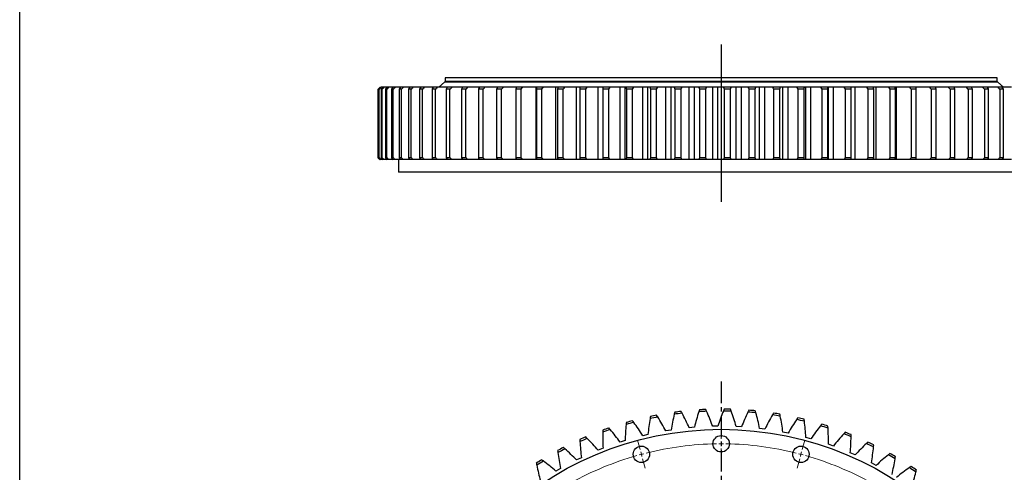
# Model space of a CAD drawing. Header units: millimetres. Extents: x 49 to 3162, y 4828 to 7391.
# Tile 2 of 9: x 49 to 1071, y 5736 to 6205. Entities that reach past the tile are written whole.
import ezdxf

# ---------------------------------------------------------------- set-up
doc = ezdxf.new("R2010")
doc.units = ezdxf.units.MM
doc.header["$LTSCALE"] = 10
doc.linetypes.add('CENTER', pattern=[10.16, 6.35, -1.27, 1.27, -1.27])

msp = doc.modelspace()

# ---------------------------------------------------------------- linework, layer by layer
at = {"lineweight": 25}
msp.add_line((777, 6179.7), (777, 6016.4), dxfattribs=at)
at = {"color": 7, "linetype": 'Continuous', "lineweight": 25}
for p, q in [((490, 6140.7), (484, 6135.3)), ((1064, 6140.7), (490, 6140.7)), ((490.5, 6145.2), (490.5, 6141.2)), ((1063.5, 6145.2), (490.5, 6145.2)), ((1063.5, 6141.2), (490.5, 6141.2)), ((497.5, 6141.2), (497.5, 6140.7)), ((1056.5, 6140.7), (1056.5, 6141.2)), ((1063.5, 6141.2), (1063.5, 6145.2)), ((1070, 6135.3), (1064, 6140.7)), ((423, 6135.2), (421, 6133.2)), ((421, 6133.2), (421, 6062.2)), ((421, 6062.2), (421, 6133.2)), ((421, 6133.2), (421, 6133.2)), ((422.2, 6133.2), (421.7, 6133.2)), ((421.7, 6133.2), (421.7, 6062.2)), ((422.2, 6062.2), (422.2, 6133.2)), ((423.3, 6135.2), (423, 6135.2)), ((423, 6135.2), (423, 6135.2)), ((424.2, 6135.2), (423.7, 6135.2)), ((425.8, 6135.2), (424.2, 6135.2)), ((425.2, 6133.2), (424.3, 6133.2)), ((424.3, 6133.2), (424.3, 6062.2)), ((425.2, 6062.2), (425.2, 6133.2)), ((427.3, 6135.2), (426.1, 6135.2)), ((430.1, 6135.2), (427.3, 6135.2)), ((430.1, 6133.2), (428.6, 6133.2)), ((428.6, 6133.2), (428.6, 6062.2)), ((430.1, 6062.2), (430.1, 6133.2)), ((432.2, 6135.2), (430.4, 6135.2)), ((436.2, 6135.2), (432.2, 6135.2)), ((436.7, 6133.2), (434.8, 6133.2)), ((434.8, 6133.2), (434.8, 6062.2)), ((438.9, 6135.2), (436.5, 6135.2)), ((436.7, 6062.2), (436.7, 6133.2)), ((444.1, 6135.2), (438.9, 6135.2)), ((445.2, 6133.2), (442.8, 6133.2)), ((442.8, 6133.2), (442.8, 6062.2)), ((447.3, 6135.2), (444.4, 6135.2)), ((445.2, 6062.2), (445.2, 6133.2)), ((453.7, 6135.2), (447.3, 6135.2)), ((452.5, 6133.2), (452.5, 6062.2)), ((455.3, 6133.2), (452.5, 6133.2)), ((457.5, 6135.2), (454, 6135.2)), ((455.3, 6062.2), (455.3, 6133.2)), ((463.9, 6133.2), (463.9, 6062.2)), ((467.2, 6133.2), (463.9, 6133.2)), ((469.3, 6135.2), (465.3, 6135.2)), ((467.2, 6062.2), (467.2, 6133.2)), ((480.6, 6133.2), (477, 6133.2)), ((477, 6133.2), (477, 6062.2)), ((482.7, 6135.2), (478.3, 6135.2)), ((480.6, 6062.2), (480.6, 6133.2)), ((490.5, 6135.3), (490.5, 6135.2)), ((491.6, 6133.2), (491.6, 6062.2)), ((495.6, 6133.2), (491.6, 6133.2)), ((497.7, 6135.2), (492.7, 6135.2)), ((495.6, 6062.2), (495.6, 6133.2)), ((512.1, 6133.2), (507.7, 6133.2)), ((507.7, 6133.2), (507.7, 6062.2)), ((514.1, 6135.2), (508.7, 6135.2)), ((512.1, 6062.2), (512.1, 6133.2)), ((529.9, 6133.2), (525.2, 6133.2)), ((525.2, 6133.2), (525.2, 6062.2)), ((531.9, 6135.2), (526.1, 6135.2)), ((531.5, 6135.3), (529.9, 6135.3)), ((529.9, 6062.2), (529.9, 6133.2)), ((544, 6133.2), (544, 6062.2)), ((549.1, 6133.2), (544, 6133.2)), ((551, 6135.2), (544.7, 6135.2)), ((550.5, 6135.3), (547, 6135.3)), ((549.1, 6062.2), (549.1, 6133.2)), ((569.4, 6133.2), (564, 6133.2)), ((564, 6133.2), (564, 6062.2)), ((571.2, 6135.2), (564.6, 6135.2)), ((570.8, 6135.3), (565.6, 6135.3)), ((569.4, 6062.2), (569.4, 6133.2)), ((584.9, 6060.2), (584.9, 6135.2)), ((585.6, 6135.2), (584.9, 6135.2)), ((592.1, 6135.3), (585.2, 6135.3)), ((585.2, 6133.2), (585.2, 6062.2)), ((590.8, 6133.2), (585.2, 6133.2)), ((592.5, 6135.2), (585.6, 6135.2)), ((590.8, 6062.2), (590.8, 6133.2)), ((605.5, 6060.2), (605.5, 6135.2)), ((607.6, 6135.2), (605.5, 6135.2)), ((614.5, 6135.3), (605.7, 6135.3)), ((607.3, 6133.2), (607.3, 6062.2)), ((613.2, 6133.2), (607.3, 6133.2)), ((614.8, 6135.2), (607.6, 6135.2)), ((613.2, 6062.2), (613.2, 6133.2)), ((627, 6060.2), (627, 6135.2)), ((630.5, 6135.2), (627, 6135.2)), ((637.5, 6135.3), (627.3, 6135.3)), ((636.4, 6133.2), (630.4, 6133.2)), ((630.4, 6133.2), (630.4, 6062.2)), ((637.9, 6135.2), (630.5, 6135.2)), ((636.4, 6062.2), (636.4, 6133.2)), ((649.3, 6060.2), (649.3, 6135.2)), ((653.9, 6135.2), (649.3, 6135.2)), ((653.7, 6135.3), (649.6, 6135.3)), ((654.1, 6135.2), (654.1, 6060.2)), ((661.8, 6135.2), (654.1, 6135.2)), ((654.1, 6133.2), (654.1, 6062.2)), ((660.4, 6133.2), (654.1, 6133.2)), ((661.4, 6135.3), (654.4, 6135.3)), ((660.4, 6062.2), (660.4, 6133.2)), ((672.2, 6060.2), (672.2, 6135.2)), ((677.4, 6135.2), (672.2, 6135.2)), ((677, 6135.3), (672.5, 6135.3)), ((677.4, 6060.2), (677.4, 6135.2)), ((686.2, 6135.2), (678.4, 6135.2)), ((685.9, 6135.3), (678.6, 6135.3)), ((678.6, 6133.2), (678.6, 6062.2)), ((685, 6133.2), (678.6, 6133.2)), ((685, 6062.2), (685, 6133.2)), ((695.7, 6060.2), (695.7, 6135.2)), ((701, 6135.2), (695.7, 6135.2)), ((700.6, 6135.3), (695.9, 6135.3)), ((701, 6060.2), (701, 6135.2)), ((711.2, 6135.2), (703.2, 6135.2)), ((710.8, 6135.3), (703.5, 6135.3)), ((710, 6133.2), (703.5, 6133.2)), ((703.5, 6133.2), (703.5, 6062.2)), ((710, 6062.2), (710, 6133.2)), ((719.6, 6060.2), (719.6, 6135.2)), ((725, 6135.2), (719.6, 6135.2)), ((724.7, 6135.3), (719.9, 6135.3)), ((725, 6060.2), (725, 6135.2)), ((736.4, 6135.2), (728.3, 6135.2)), ((736.1, 6135.3), (728.6, 6135.3)), ((735.4, 6133.2), (728.8, 6133.2)), ((728.8, 6133.2), (728.8, 6062.2)), ((735.4, 6062.2), (735.4, 6133.2)), ((743.8, 6060.2), (743.8, 6135.2)), ((749.2, 6135.2), (743.8, 6135.2)), ((748.9, 6135.3), (744.1, 6135.3)), ((749.2, 6060.2), (749.2, 6135.2)), ((761.9, 6135.2), (753.8, 6135.2)), ((761.6, 6135.3), (754.1, 6135.3)), ((761, 6133.2), (754.4, 6133.2)), ((754.4, 6133.2), (754.4, 6062.2)), ((761, 6062.2), (761, 6133.2)), ((768.2, 6060.2), (768.2, 6135.2)), ((773.6, 6135.2), (768.2, 6135.2)), ((773.3, 6135.3), (768.5, 6135.3)), ((773.6, 6060.2), (773.6, 6135.2)), ((787.5, 6135.2), (779.3, 6135.2)), ((787.2, 6135.3), (779.6, 6135.3)), ((786.7, 6133.2), (780.1, 6133.2)), ((780.1, 6133.2), (780.1, 6062.2)), ((786.7, 6062.2), (786.7, 6133.2)), ((792.6, 6060.2), (792.6, 6135.2)), ((798.1, 6135.2), (792.6, 6135.2)), ((797.7, 6135.3), (792.9, 6135.3)), ((798.1, 6060.2), (798.1, 6135.2)), ((813, 6135.2), (804.8, 6135.2)), ((812.7, 6135.3), (805.2, 6135.3)), ((812.4, 6133.2), (805.8, 6133.2)), ((805.8, 6133.2), (805.8, 6062.2)), ((812.4, 6062.2), (812.4, 6133.2)), ((816.9, 6060.2), (816.9, 6135.2)), ((822.4, 6135.2), (816.9, 6135.2)), ((822.1, 6135.3), (817.3, 6135.3)), ((822.4, 6060.2), (822.4, 6135.2)), ((838.3, 6135.2), (830.2, 6135.2)), ((838, 6135.3), (830.6, 6135.3)), ((831.3, 6133.2), (831.3, 6062.2)), ((837.9, 6133.2), (831.3, 6133.2)), ((837.9, 6062.2), (837.9, 6133.2)), ((841.1, 6060.2), (841.1, 6135.2)), ((846.4, 6135.2), (841.1, 6135.2)), ((846.1, 6135.3), (841.4, 6135.3)), ((846.4, 6060.2), (846.4, 6135.2)), ((863.3, 6135.2), (855.4, 6135.2)), ((863, 6135.3), (855.7, 6135.3)), ((856.6, 6133.2), (856.6, 6062.2)), ((863, 6133.2), (856.6, 6133.2)), ((863, 6062.2), (863, 6133.2)), ((864.9, 6060.2), (864.9, 6135.2)), ((870.1, 6135.2), (864.9, 6135.2)), ((869.9, 6135.3), (865.2, 6135.3)), ((870.1, 6060.2), (870.1, 6135.2)), ((887.9, 6135.2), (880.1, 6135.2)), ((887.6, 6135.3), (880.4, 6135.3)), ((887.7, 6133.2), (881.4, 6133.2)), ((881.4, 6133.2), (881.4, 6062.2)), ((887.7, 6062.2), (887.7, 6133.2)), ((888.2, 6060.2), (888.2, 6135.2)), ((893.4, 6135.2), (888.2, 6135.2)), ((893.1, 6135.3), (888.5, 6135.3)), ((893.4, 6060.2), (893.4, 6135.2)), ((911.8, 6135.2), (904.2, 6135.2)), ((915.7, 6135.3), (904.6, 6135.3)), ((911.8, 6133.2), (905.7, 6133.2)), ((905.7, 6133.2), (905.7, 6062.2)), ((916, 6135.2), (911.8, 6135.2)), ((911.8, 6062.2), (911.8, 6133.2)), ((916, 6060.2), (916, 6135.2)), ((935.1, 6135.2), (927.7, 6135.2)), ((937.6, 6135.3), (928.1, 6135.3)), ((929.3, 6133.2), (929.3, 6062.2)), ((935.3, 6133.2), (929.3, 6133.2)), ((937.9, 6135.2), (935.1, 6135.2)), ((935.3, 6062.2), (935.3, 6133.2)), ((937.9, 6060.2), (937.9, 6135.2)), ((957.5, 6135.2), (950.5, 6135.2)), ((958.7, 6135.3), (950.9, 6135.3)), ((952.1, 6133.2), (952.1, 6062.2)), ((957.9, 6133.2), (952.1, 6133.2)), ((958.9, 6135.2), (957.5, 6135.2)), ((957.9, 6062.2), (957.9, 6133.2)), ((958.9, 6060.2), (958.9, 6135.2)), ((979, 6135.2), (972.3, 6135.2)), ((978.8, 6135.3), (972.6, 6135.3)), ((974, 6133.2), (974, 6062.2)), ((979.5, 6133.2), (974, 6133.2)), ((979.5, 6062.2), (979.5, 6133.2)), ((999.5, 6135.2), (993.1, 6135.2)), ((997.8, 6135.3), (993.5, 6135.3)), ((994.9, 6133.2), (994.9, 6062.2)), ((1000.1, 6133.2), (994.9, 6133.2)), ((1000.1, 6062.2), (1000.1, 6133.2)), ((1018.8, 6135.2), (1012.7, 6135.2)), ((1015.8, 6135.3), (1013.1, 6135.3)), ((1014.7, 6133.2), (1014.7, 6062.2)), ((1019.6, 6133.2), (1014.7, 6133.2)), ((1019.6, 6062.2), (1019.6, 6133.2)), ((1036.8, 6135.2), (1031.2, 6135.2)), ((1032.4, 6135.3), (1031.6, 6135.3)), ((1033.2, 6133.2), (1033.2, 6062.2)), ((1037.7, 6133.2), (1033.2, 6133.2)), ((1037.7, 6062.2), (1037.7, 6133.2)), ((1053.5, 6135.2), (1048.3, 6135.2)), ((1050.3, 6133.2), (1050.3, 6062.2)), ((1054.5, 6133.2), (1050.3, 6133.2)), ((1054.5, 6062.2), (1054.5, 6133.2)), ((1063.5, 6135.2), (1063.5, 6135.3)), ((1068.7, 6135.2), (1064, 6135.2)), ((1066.1, 6133.2), (1066.1, 6062.2)), ((1069.9, 6133.2), (1066.1, 6133.2)), ((1078.2, 6135.2), (1069.1, 6135.2)), ((1069.9, 6062.2), (1069.9, 6133.2)), ((421, 6062.2), (423, 6060.2)), ((421, 6062.2), (421, 6062.2)), ((422.2, 6062.2), (421.7, 6062.2)), ((423.3, 6060.2), (423, 6060.2)), ((423, 6060.2), (423, 6060.2)), ((424.2, 6060.2), (423.7, 6060.2)), ((425.8, 6060.2), (424.2, 6060.2)), ((425.2, 6062.2), (424.3, 6062.2)), ((427.3, 6060.2), (426.1, 6060.2)), ((430.1, 6060.2), (427.3, 6060.2)), ((430.1, 6062.2), (428.6, 6062.2)), ((432.2, 6060.2), (430.4, 6060.2)), ((436.2, 6060.2), (432.2, 6060.2)), ((436.7, 6062.2), (434.8, 6062.2)), ((438.9, 6060.2), (436.5, 6060.2)), ((444.1, 6060.2), (438.9, 6060.2)), ((442, 6060.2), (442, 6047.2)), ((445.2, 6062.2), (442.8, 6062.2)), ((447.3, 6060.2), (444.4, 6060.2)), ((453.7, 6060.2), (447.3, 6060.2)), ((455.3, 6062.2), (452.5, 6062.2)), ((457.5, 6060.2), (454, 6060.2)), ((467.2, 6062.2), (463.9, 6062.2)), ((469.3, 6060.2), (465.3, 6060.2)), ((480.6, 6062.2), (477, 6062.2)), ((482.7, 6060.2), (478.3, 6060.2)), ((495.6, 6062.2), (491.6, 6062.2)), ((497.7, 6060.2), (492.7, 6060.2)), ((512.1, 6062.2), (507.7, 6062.2)), ((514.1, 6060.2), (508.7, 6060.2)), ((529.9, 6062.2), (525.2, 6062.2)), ((531.9, 6060.2), (526.1, 6060.2)), ((549.1, 6062.2), (544, 6062.2)), ((551, 6060.2), (544.7, 6060.2)), ((569.4, 6062.2), (564, 6062.2)), ((571.2, 6060.2), (564.6, 6060.2)), ((585.6, 6060.2), (584.9, 6060.2)), ((590.8, 6062.2), (585.2, 6062.2)), ((592.5, 6060.2), (585.6, 6060.2)), ((607.6, 6060.2), (605.5, 6060.2)), ((613.2, 6062.2), (607.3, 6062.2)), ((614.8, 6060.2), (607.6, 6060.2)), ((630.5, 6060.2), (627, 6060.2)), ((636.4, 6062.2), (630.4, 6062.2)), ((637.9, 6060.2), (630.5, 6060.2)), ((653.9, 6060.2), (649.3, 6060.2)), ((660.4, 6062.2), (654.1, 6062.2)), ((661.8, 6060.2), (654.1, 6060.2)), ((677.4, 6060.2), (672.2, 6060.2)), ((686.2, 6060.2), (678.4, 6060.2)), ((685, 6062.2), (678.6, 6062.2)), ((701, 6060.2), (695.7, 6060.2)), ((711.2, 6060.2), (703.2, 6060.2)), ((710, 6062.2), (703.5, 6062.2)), ((725, 6060.2), (719.6, 6060.2)), ((736.4, 6060.2), (728.3, 6060.2)), ((735.4, 6062.2), (728.8, 6062.2)), ((749.2, 6060.2), (743.8, 6060.2)), ((761.9, 6060.2), (753.8, 6060.2)), ((761, 6062.2), (754.4, 6062.2)), ((773.6, 6060.2), (768.2, 6060.2)), ((787.5, 6060.2), (779.3, 6060.2)), ((786.7, 6062.2), (780.1, 6062.2)), ((798.1, 6060.2), (792.6, 6060.2)), ((813, 6060.2), (804.8, 6060.2)), ((812.4, 6062.2), (805.8, 6062.2)), ((822.4, 6060.2), (816.9, 6060.2)), ((838.3, 6060.2), (830.2, 6060.2)), ((837.9, 6062.2), (831.3, 6062.2)), ((846.4, 6060.2), (841.1, 6060.2)), ((863.3, 6060.2), (855.4, 6060.2)), ((863, 6062.2), (856.6, 6062.2)), ((870.1, 6060.2), (864.9, 6060.2)), ((887.9, 6060.2), (880.1, 6060.2)), ((887.7, 6062.2), (881.4, 6062.2)), ((893.4, 6060.2), (888.2, 6060.2)), ((911.8, 6060.2), (904.2, 6060.2)), ((911.8, 6062.2), (905.7, 6062.2)), ((916, 6060.2), (911.8, 6060.2)), ((935.1, 6060.2), (927.7, 6060.2)), ((935.3, 6062.2), (929.3, 6062.2)), ((937.9, 6060.2), (935.1, 6060.2)), ((957.5, 6060.2), (950.5, 6060.2)), ((957.9, 6062.2), (952.1, 6062.2)), ((958.9, 6060.2), (957.5, 6060.2)), ((979, 6060.2), (972.3, 6060.2)), ((979.5, 6062.2), (974, 6062.2)), ((999.5, 6060.2), (993.1, 6060.2)), ((1000.1, 6062.2), (994.9, 6062.2)), ((1018.8, 6060.2), (1012.7, 6060.2)), ((1019.6, 6062.2), (1014.7, 6062.2)), ((1036.8, 6060.2), (1031.2, 6060.2)), ((1037.7, 6062.2), (1033.2, 6062.2)), ((1053.5, 6060.2), (1048.3, 6060.2)), ((1054.5, 6062.2), (1050.3, 6062.2)), ((1068.7, 6060.2), (1064, 6060.2)), ((1069.9, 6062.2), (1066.1, 6062.2)), ((1078.2, 6060.2), (1069.1, 6060.2)), ((1112, 6047.2), (442, 6047.2)), ((773.6, 5783.8), (768.2, 5783.7)), ((798.1, 5783.1), (792.6, 5783.4)), ((701, 5775.2), (695.7, 5773.9)), ((725, 5779.8), (719.6, 5778.9)), ((749.2, 5782.7), (743.8, 5782.2)), ((822.4, 5780.7), (816.9, 5781.4)), ((846.4, 5776.6), (841.1, 5777.7)), ((677.4, 5768.8), (672.2, 5767.2)), ((870.1, 5770.7), (864.9, 5772.2)), ((893.4, 5763.2), (888.2, 5765)), ((654.4, 5760.8), (649.3, 5758.8)), ((916, 5753.9), (911, 5756.1)), ((631.9, 5751.1), (627, 5748.7)), ((937.9, 5743.1), (933, 5745.7)), ((610.3, 5739.8), (605.5, 5737.1))]:
    msp.add_line(p, q, dxfattribs=at)
at = {"linetype": 'CENTER', "ltscale": 0.35}
msp.add_line((777, 5830), (777, 5061.1), dxfattribs=at)
at = {"color": 0, "linetype": 'Continuous', "lineweight": 18}
for p, q in [((777, 5770.5), (777, 5780.5)), ((692.9, 5759.5), (690.3, 5769.1)), ((777, 5765.5), (777, 5768)), ((777, 5765.5), (777, 5763)), ((861.1, 5759.5), (863.7, 5769.1)), ((694.2, 5754.6), (693.5, 5757.1)), ((694.2, 5754.6), (694.8, 5752.2)), ((777, 5760.5), (777, 5750.5)), ((859.8, 5754.6), (859.2, 5752.2)), ((859.8, 5754.6), (860.5, 5757.1)), ((695.5, 5749.8), (698.1, 5740.1)), ((858.5, 5749.8), (855.9, 5740.1))]:
    msp.add_line(p, q, dxfattribs=at)
at = {"lineweight": 25}
msp.add_lwpolyline([(49.1, 7390.7), (3161.7, 7390.7), (3161.7, 4827.7), (49.1, 4827.7)], close=True, dxfattribs=at)
at = {"color": 7, "linetype": 'Continuous', "lineweight": 25}
for centre, radius in [((777, 5445.5), 335), ((777, 5765.5), 8.5), ((694.2, 5754.6), 8.5), ((859.8, 5754.6), 8.5)]:
    msp.add_circle(centre, radius, dxfattribs=at)
for radius, start, end in [(354, 100.7179, 102.0407), (356, 100.8456, 101.913), (354, 96.58, 97.9028), (356, 96.7077, 97.7751), (354, 92.4421, 93.7648), (356, 92.5698, 93.6371), (354, 88.3041, 89.6269), (356, 88.4318, 89.4992), (354, 84.1662, 85.489), (356, 84.2939, 85.3613), (354, 80.0283, 81.351), (356, 80.156, 81.2234), (354, 104.8559, 106.1786), (356, 104.9835, 106.0509), (354, 75.8903, 77.2131), (356, 76.018, 77.0854), (354, 71.7524, 73.0752), (356, 71.8801, 72.9475), (356, 109.1215, 110.1889), (354, 108.9938, 110.3166), (354, 67.6145, 68.9372), (356, 67.7422, 68.8096), (356, 113.2594, 114.3268), (354, 113.1317, 114.4545), (354, 63.4766, 64.7993), (356, 63.6042, 64.6716), (356, 117.3973, 118.4647), (354, 117.2697, 118.5924), (354, 59.3386, 60.6614), (356, 59.4663, 60.5337), (356, 121.5353, 122.6027), (354, 121.4076, 122.7303), (354, 55.2007, 56.5234), (356, 55.3284, 56.3958)]:
    msp.add_arc((777, 5445.5), radius, start, end, dxfattribs=at)
at = {"color": 0, "linetype": 'Continuous', "lineweight": 18}
for start, end in [(90.8952, 104.1048), (90, 90.4476), (89.5524, 90), (75.8952, 89.1048), (105.8952, 119.1048), (105, 105.4476), (104.5524, 105), (75, 75.4476), (74.5524, 75), (60.8952, 74.1048)]:
    msp.add_arc((777, 5445.5), 320, start, end, dxfattribs=at)
at = {"color": 7, "linetype": 'Continuous', "lineweight": 25}
for points in [[(421, 6133.2), (421.7, 6133.8), (422.4, 6134.5), (423, 6135.2)], [(423.7, 6135.2), (423, 6134.5), (422.4, 6133.8), (421.7, 6133.2)], [(422.2, 6133.2), (422.9, 6133.8), (423.6, 6134.5), (424.2, 6135.2)], [(426.1, 6135.2), (425.5, 6134.5), (424.9, 6133.8), (424.3, 6133.2)], [(425.2, 6133.2), (425.9, 6133.8), (426.6, 6134.5), (427.3, 6135.2)], [(430.4, 6135.2), (429.8, 6134.5), (429.2, 6133.8), (428.6, 6133.2)], [(430.1, 6133.2), (430.8, 6133.8), (431.5, 6134.5), (432.2, 6135.2)], [(436.5, 6135.2), (436, 6134.5), (435.4, 6133.8), (434.8, 6133.2)], [(436.7, 6133.2), (437.4, 6133.8), (438.1, 6134.5), (438.9, 6135.2)], [(444.4, 6135.2), (443.9, 6134.5), (443.3, 6133.8), (442.8, 6133.2)], [(445.2, 6133.2), (445.9, 6133.8), (446.6, 6134.5), (447.3, 6135.2)], [(454, 6135.2), (453.5, 6134.5), (453, 6133.8), (452.5, 6133.2)], [(455.3, 6133.2), (456, 6133.8), (456.7, 6134.5), (457.5, 6135.2)], [(465.3, 6135.2), (464.9, 6134.5), (464.4, 6133.8), (463.9, 6133.2)], [(467.2, 6133.2), (467.9, 6133.8), (468.6, 6134.5), (469.3, 6135.2)], [(478.3, 6135.2), (477.8, 6134.5), (477.4, 6133.8), (477, 6133.2)], [(480.6, 6133.2), (481.3, 6133.8), (482, 6134.5), (482.7, 6135.2)], [(492.7, 6135.2), (492.4, 6134.5), (492, 6133.8), (491.6, 6133.2)], [(495.6, 6133.2), (496.3, 6133.8), (497, 6134.5), (497.7, 6135.2)], [(508.7, 6135.2), (508.4, 6134.5), (508, 6133.8), (507.7, 6133.2)], [(512.1, 6133.2), (512.8, 6133.8), (513.4, 6134.5), (514.1, 6135.2)], [(526.1, 6135.2), (525.8, 6134.5), (525.5, 6133.8), (525.2, 6133.2)], [(529.9, 6133.2), (530.6, 6133.8), (531.2, 6134.5), (531.9, 6135.2)], [(544.7, 6135.2), (544.5, 6134.5), (544.3, 6133.8), (544, 6133.2)], [(549.1, 6133.2), (549.7, 6133.8), (550.3, 6134.5), (551, 6135.2)], [(564.6, 6135.2), (564.4, 6134.5), (564.2, 6133.8), (564, 6133.2)], [(569.4, 6133.2), (570, 6133.8), (570.6, 6134.5), (571.2, 6135.2)], [(584.9, 6135.2), (580.5, 6135.2), (575.9, 6135.2), (571.2, 6135.2)], [(585.6, 6135.2), (585.5, 6134.5), (585.3, 6133.8), (585.2, 6133.2)], [(590.8, 6133.2), (591.4, 6133.8), (592, 6134.5), (592.5, 6135.2)], [(605.5, 6135.2), (601.3, 6135.2), (597, 6135.2), (592.5, 6135.2)], [(607.6, 6135.2), (607.5, 6134.5), (607.4, 6133.8), (607.3, 6133.2)], [(613.2, 6133.2), (613.7, 6133.8), (614.3, 6134.5), (614.8, 6135.2)], [(627, 6135.2), (623.1, 6135.2), (619, 6135.2), (614.8, 6135.2)], [(630.5, 6135.2), (630.4, 6134.5), (630.4, 6133.8), (630.4, 6133.2)], [(636.4, 6133.2), (636.9, 6133.8), (637.4, 6134.5), (637.9, 6135.2)], [(649.3, 6135.2), (645.6, 6135.2), (641.9, 6135.2), (637.9, 6135.2)], [(654.1, 6135.2), (654.1, 6134.5), (654.1, 6133.8), (654.1, 6133.2)], [(660.4, 6133.2), (660.9, 6133.8), (661.3, 6134.5), (661.8, 6135.2)], [(672.2, 6135.2), (668.9, 6135.2), (665.4, 6135.2), (661.8, 6135.2)], [(678.4, 6135.2), (677.9, 6135.2), (677.5, 6135.2), (677.4, 6135.2)], [(678.4, 6135.2), (678.4, 6134.5), (678.5, 6133.8), (678.6, 6133.2)], [(685, 6133.2), (685.4, 6133.8), (685.8, 6134.5), (686.2, 6135.2)], [(695.7, 6135.2), (692.7, 6135.2), (689.5, 6135.2), (686.2, 6135.2)], [(703.2, 6135.2), (702.3, 6135.2), (701.5, 6135.2), (701, 6135.2)], [(703.2, 6135.2), (703.3, 6134.5), (703.4, 6133.8), (703.5, 6133.2)], [(710, 6133.2), (710.4, 6133.8), (710.8, 6134.5), (711.2, 6135.2)], [(719.6, 6135.2), (716.9, 6135.2), (714.1, 6135.2), (711.2, 6135.2)], [(728.3, 6135.2), (727, 6135.2), (725.9, 6135.2), (725, 6135.2)], [(728.3, 6135.2), (728.5, 6134.5), (728.7, 6133.8), (728.8, 6133.2)], [(735.4, 6133.2), (735.8, 6133.8), (736.1, 6134.5), (736.4, 6135.2)], [(743.8, 6135.2), (741.5, 6135.2), (739.1, 6135.2), (736.4, 6135.2)], [(753.8, 6135.2), (752.1, 6135.2), (750.6, 6135.2), (749.2, 6135.2)], [(753.8, 6135.2), (754, 6134.5), (754.2, 6133.8), (754.4, 6133.2)], [(761, 6133.2), (761.3, 6133.8), (761.6, 6134.5), (761.9, 6135.2)], [(768.2, 6135.2), (766.3, 6135.2), (764.2, 6135.2), (761.9, 6135.2)], [(779.3, 6135.2), (777.2, 6135.2), (775.3, 6135.2), (773.6, 6135.2)], [(779.3, 6135.2), (779.6, 6134.5), (779.8, 6133.8), (780.1, 6133.2)], [(786.7, 6133.2), (787, 6133.8), (787.2, 6134.5), (787.5, 6135.2)], [(792.6, 6135.2), (791.1, 6135.2), (789.4, 6135.2), (787.5, 6135.2)], [(804.8, 6135.2), (802.4, 6135.2), (800.1, 6135.2), (798.1, 6135.2)], [(804.8, 6135.2), (805.2, 6134.5), (805.5, 6133.8), (805.8, 6133.2)], [(812.4, 6133.2), (812.6, 6133.8), (812.8, 6134.5), (813, 6135.2)], [(816.9, 6135.2), (815.8, 6135.2), (814.5, 6135.2), (813, 6135.2)], [(830.2, 6135.2), (827.4, 6135.2), (824.8, 6135.2), (822.4, 6135.2)], [(830.2, 6135.2), (830.6, 6134.5), (831, 6133.8), (831.3, 6133.2)], [(837.9, 6133.2), (838, 6133.8), (838.2, 6134.5), (838.3, 6135.2)], [(841.1, 6135.2), (840.3, 6135.2), (839.4, 6135.2), (838.3, 6135.2)], [(855.4, 6135.2), (852.2, 6135.2), (849.2, 6135.2), (846.4, 6135.2)], [(855.4, 6135.2), (855.8, 6134.5), (856.2, 6133.8), (856.6, 6133.2)], [(863, 6133.2), (863.1, 6133.8), (863.2, 6134.5), (863.3, 6135.2)], [(864.9, 6135.2), (864.5, 6135.2), (864, 6135.2), (863.3, 6135.2)], [(880.1, 6135.2), (876.6, 6135.2), (873.3, 6135.2), (870.1, 6135.2)], [(880.1, 6135.2), (880.5, 6134.5), (881, 6133.8), (881.4, 6133.2)], [(887.7, 6133.2), (887.8, 6133.8), (887.8, 6134.5), (887.9, 6135.2)], [(904.2, 6135.2), (900.5, 6135.2), (896.8, 6135.2), (893.4, 6135.2)], [(904.2, 6135.2), (904.7, 6134.5), (905.2, 6133.8), (905.7, 6133.2)], [(911.8, 6133.2), (911.8, 6133.8), (911.8, 6134.5), (911.8, 6135.2)], [(927.7, 6135.2), (923.7, 6135.2), (919.8, 6135.2), (916, 6135.2)], [(927.7, 6135.2), (928.3, 6134.5), (928.8, 6133.8), (929.3, 6133.2)], [(935.3, 6133.2), (935.2, 6133.8), (935.2, 6134.5), (935.1, 6135.2)], [(950.5, 6135.2), (946.1, 6135.2), (941.9, 6135.2), (937.9, 6135.2)], [(950.5, 6135.2), (951, 6134.5), (951.6, 6133.8), (952.1, 6133.2)], [(957.9, 6133.2), (957.8, 6133.8), (957.6, 6134.5), (957.5, 6135.2)], [(972.3, 6135.2), (967.7, 6135.2), (963.3, 6135.2), (958.9, 6135.2)], [(972.3, 6135.2), (972.9, 6134.5), (973.4, 6133.8), (974, 6133.2)], [(979.5, 6133.2), (979.4, 6133.8), (979.2, 6134.5), (979, 6135.2)], [(993.1, 6135.2), (988.3, 6135.2), (983.6, 6135.2), (979, 6135.2)], [(993.1, 6135.2), (993.7, 6134.5), (994.3, 6133.8), (994.9, 6133.2)], [(1000.1, 6133.2), (999.9, 6133.8), (999.7, 6134.5), (999.5, 6135.2)], [(1012.7, 6135.2), (1013.4, 6134.5), (1014, 6133.8), (1014.7, 6133.2)], [(1019.6, 6133.2), (1019.3, 6133.8), (1019, 6134.5), (1018.8, 6135.2)], [(1031.2, 6135.2), (1031.8, 6134.5), (1032.5, 6133.8), (1033.2, 6133.2)], [(1037.7, 6133.2), (1037.4, 6133.8), (1037.1, 6134.5), (1036.8, 6135.2)], [(1048.3, 6135.2), (1049, 6134.5), (1049.7, 6133.8), (1050.3, 6133.2)], [(1054.5, 6133.2), (1054.2, 6133.8), (1053.8, 6134.5), (1053.5, 6135.2)], [(1064, 6135.2), (1064.7, 6134.5), (1065.4, 6133.8), (1066.1, 6133.2)], [(1069.9, 6133.2), (1069.5, 6133.8), (1069.1, 6134.5), (1068.7, 6135.2)], [(423, 6060.2), (422.4, 6060.9), (421.7, 6061.5), (421, 6062.2)], [(421.7, 6062.2), (422.4, 6061.5), (423, 6060.9), (423.7, 6060.2)], [(424.2, 6060.2), (423.6, 6060.9), (422.9, 6061.5), (422.2, 6062.2)], [(424.3, 6062.2), (424.9, 6061.5), (425.5, 6060.9), (426.1, 6060.2)], [(427.3, 6060.2), (426.6, 6060.9), (425.9, 6061.5), (425.2, 6062.2)], [(428.6, 6062.2), (429.2, 6061.5), (429.8, 6060.9), (430.4, 6060.2)], [(432.2, 6060.2), (431.5, 6060.9), (430.8, 6061.5), (430.1, 6062.2)], [(434.8, 6062.2), (435.4, 6061.5), (436, 6060.9), (436.5, 6060.2)], [(438.9, 6060.2), (438.1, 6060.9), (437.4, 6061.5), (436.7, 6062.2)], [(442.8, 6062.2), (443.3, 6061.5), (443.9, 6060.9), (444.4, 6060.2)], [(447.3, 6060.2), (446.6, 6060.9), (445.9, 6061.5), (445.2, 6062.2)], [(452.5, 6062.2), (453, 6061.5), (453.5, 6060.9), (454, 6060.2)], [(457.5, 6060.2), (456.7, 6060.9), (456, 6061.5), (455.3, 6062.2)], [(463.9, 6062.2), (464.4, 6061.5), (464.9, 6060.9), (465.3, 6060.2)], [(469.3, 6060.2), (468.6, 6060.9), (467.9, 6061.5), (467.2, 6062.2)], [(477, 6062.2), (477.4, 6061.5), (477.8, 6060.9), (478.3, 6060.2)], [(482.7, 6060.2), (482, 6060.9), (481.3, 6061.5), (480.6, 6062.2)], [(491.6, 6062.2), (492, 6061.5), (492.4, 6060.9), (492.7, 6060.2)], [(497.7, 6060.2), (497, 6060.9), (496.3, 6061.5), (495.6, 6062.2)], [(507.7, 6062.2), (508, 6061.5), (508.4, 6060.9), (508.7, 6060.2)], [(514.1, 6060.2), (513.4, 6060.9), (512.8, 6061.5), (512.1, 6062.2)], [(525.2, 6062.2), (525.5, 6061.5), (525.8, 6060.9), (526.1, 6060.2)], [(531.9, 6060.2), (531.2, 6060.9), (530.6, 6061.5), (529.9, 6062.2)], [(544, 6062.2), (544.3, 6061.5), (544.5, 6060.9), (544.7, 6060.2)], [(551, 6060.2), (550.3, 6060.9), (549.7, 6061.5), (549.1, 6062.2)], [(564, 6062.2), (564.2, 6061.5), (564.4, 6060.9), (564.6, 6060.2)], [(571.2, 6060.2), (570.6, 6060.9), (570, 6061.5), (569.4, 6062.2)], [(584.9, 6060.2), (580.5, 6060.2), (575.9, 6060.2), (571.2, 6060.2)], [(585.2, 6062.2), (585.3, 6061.5), (585.5, 6060.9), (585.6, 6060.2)], [(592.5, 6060.2), (592, 6060.9), (591.4, 6061.5), (590.8, 6062.2)], [(605.5, 6060.2), (601.3, 6060.2), (597, 6060.2), (592.5, 6060.2)], [(607.3, 6062.2), (607.4, 6061.5), (607.5, 6060.9), (607.6, 6060.2)], [(614.8, 6060.2), (614.3, 6060.9), (613.7, 6061.5), (613.2, 6062.2)], [(627, 6060.2), (623.1, 6060.2), (619, 6060.2), (614.8, 6060.2)], [(630.4, 6062.2), (630.4, 6061.5), (630.4, 6060.9), (630.5, 6060.2)], [(637.9, 6060.2), (637.4, 6060.9), (636.9, 6061.5), (636.4, 6062.2)], [(649.3, 6060.2), (645.6, 6060.2), (641.9, 6060.2), (637.9, 6060.2)], [(654.1, 6062.2), (654.1, 6061.5), (654.1, 6060.9), (654.1, 6060.2)], [(661.8, 6060.2), (661.3, 6060.9), (660.9, 6061.5), (660.4, 6062.2)], [(672.2, 6060.2), (668.9, 6060.2), (665.4, 6060.2), (661.8, 6060.2)], [(678.4, 6060.2), (677.9, 6060.2), (677.5, 6060.2), (677.4, 6060.2)], [(678.6, 6062.2), (678.5, 6061.5), (678.4, 6060.9), (678.4, 6060.2)], [(686.2, 6060.2), (685.8, 6060.9), (685.4, 6061.5), (685, 6062.2)], [(695.7, 6060.2), (692.7, 6060.2), (689.5, 6060.2), (686.2, 6060.2)], [(703.2, 6060.2), (702.3, 6060.2), (701.5, 6060.2), (701, 6060.2)], [(703.5, 6062.2), (703.4, 6061.5), (703.3, 6060.9), (703.2, 6060.2)], [(711.2, 6060.2), (710.8, 6060.9), (710.4, 6061.5), (710, 6062.2)], [(719.6, 6060.2), (716.9, 6060.2), (714.1, 6060.2), (711.2, 6060.2)], [(728.3, 6060.2), (727, 6060.2), (725.9, 6060.2), (725, 6060.2)], [(728.8, 6062.2), (728.7, 6061.5), (728.5, 6060.9), (728.3, 6060.2)], [(736.4, 6060.2), (736.1, 6060.9), (735.8, 6061.5), (735.4, 6062.2)], [(743.8, 6060.2), (741.5, 6060.2), (739.1, 6060.2), (736.4, 6060.2)], [(753.8, 6060.2), (752.1, 6060.2), (750.6, 6060.2), (749.2, 6060.2)], [(754.4, 6062.2), (754.2, 6061.5), (754, 6060.9), (753.8, 6060.2)], [(761.9, 6060.2), (761.6, 6060.9), (761.3, 6061.5), (761, 6062.2)], [(768.2, 6060.2), (766.3, 6060.2), (764.2, 6060.2), (761.9, 6060.2)], [(779.3, 6060.2), (777.2, 6060.2), (775.3, 6060.2), (773.6, 6060.2)], [(780.1, 6062.2), (779.8, 6061.5), (779.6, 6060.9), (779.3, 6060.2)], [(787.5, 6060.2), (787.2, 6060.9), (787, 6061.5), (786.7, 6062.2)], [(792.6, 6060.2), (791.1, 6060.2), (789.4, 6060.2), (787.5, 6060.2)], [(804.8, 6060.2), (802.4, 6060.2), (800.1, 6060.2), (798.1, 6060.2)], [(805.8, 6062.2), (805.5, 6061.5), (805.2, 6060.9), (804.8, 6060.2)], [(813, 6060.2), (812.8, 6060.9), (812.6, 6061.5), (812.4, 6062.2)], [(816.9, 6060.2), (815.8, 6060.2), (814.5, 6060.2), (813, 6060.2)], [(830.2, 6060.2), (827.4, 6060.2), (824.8, 6060.2), (822.4, 6060.2)], [(831.3, 6062.2), (831, 6061.5), (830.6, 6060.9), (830.2, 6060.2)], [(838.3, 6060.2), (838.2, 6060.9), (838, 6061.5), (837.9, 6062.2)], [(841.1, 6060.2), (840.3, 6060.2), (839.4, 6060.2), (838.3, 6060.2)], [(855.4, 6060.2), (852.2, 6060.2), (849.2, 6060.2), (846.4, 6060.2)], [(856.6, 6062.2), (856.2, 6061.5), (855.8, 6060.9), (855.4, 6060.2)], [(863.3, 6060.2), (863.2, 6060.9), (863.1, 6061.5), (863, 6062.2)], [(864.9, 6060.2), (864.5, 6060.2), (864, 6060.2), (863.3, 6060.2)], [(880.1, 6060.2), (876.6, 6060.2), (873.3, 6060.2), (870.1, 6060.2)], [(881.4, 6062.2), (881, 6061.5), (880.5, 6060.9), (880.1, 6060.2)], [(887.9, 6060.2), (887.8, 6060.9), (887.8, 6061.5), (887.7, 6062.2)], [(904.2, 6060.2), (900.5, 6060.2), (896.8, 6060.2), (893.4, 6060.2)], [(905.7, 6062.2), (905.2, 6061.5), (904.7, 6060.9), (904.2, 6060.2)], [(911.8, 6060.2), (911.8, 6060.9), (911.8, 6061.5), (911.8, 6062.2)], [(927.7, 6060.2), (923.7, 6060.2), (919.8, 6060.2), (916, 6060.2)], [(929.3, 6062.2), (928.8, 6061.5), (928.3, 6060.9), (927.7, 6060.2)], [(935.1, 6060.2), (935.2, 6060.9), (935.2, 6061.5), (935.3, 6062.2)], [(950.5, 6060.2), (946.1, 6060.2), (941.9, 6060.2), (937.9, 6060.2)], [(952.1, 6062.2), (951.6, 6061.5), (951, 6060.9), (950.5, 6060.2)], [(957.5, 6060.2), (957.6, 6060.9), (957.8, 6061.5), (957.9, 6062.2)], [(972.3, 6060.2), (967.7, 6060.2), (963.3, 6060.2), (958.9, 6060.2)], [(974, 6062.2), (973.4, 6061.5), (972.9, 6060.9), (972.3, 6060.2)], [(979, 6060.2), (979.2, 6060.9), (979.4, 6061.5), (979.5, 6062.2)], [(993.1, 6060.2), (988.3, 6060.2), (983.6, 6060.2), (979, 6060.2)], [(994.9, 6062.2), (994.3, 6061.5), (993.7, 6060.9), (993.1, 6060.2)], [(999.5, 6060.2), (999.7, 6060.9), (999.9, 6061.5), (1000.1, 6062.2)], [(1014.7, 6062.2), (1014, 6061.5), (1013.4, 6060.9), (1012.7, 6060.2)], [(1018.8, 6060.2), (1019, 6060.9), (1019.3, 6061.5), (1019.6, 6062.2)], [(1033.2, 6062.2), (1032.5, 6061.5), (1031.8, 6060.9), (1031.2, 6060.2)], [(1036.8, 6060.2), (1037.1, 6060.9), (1037.4, 6061.5), (1037.7, 6062.2)], [(1050.3, 6062.2), (1049.7, 6061.5), (1049, 6060.9), (1048.3, 6060.2)], [(1053.5, 6060.2), (1053.8, 6060.9), (1054.2, 6061.5), (1054.5, 6062.2)], [(1066.1, 6062.2), (1065.4, 6061.5), (1064.7, 6060.9), (1064, 6060.2)], [(1068.7, 6060.2), (1069.1, 6060.9), (1069.5, 6061.5), (1069.9, 6062.2)], [(703.5, 5793.9), (703.4, 5793.2), (703.3, 5792.5), (703.2, 5791.8)], [(711.2, 5793.4), (710.8, 5794), (710.4, 5794.6), (710, 5795.2)], [(719.6, 5778.9), (716.9, 5783.8), (714.1, 5788.6), (711.2, 5793.4)], [(728.3, 5796.2), (727, 5790.7), (725.9, 5785.3), (725, 5779.8)], [(728.8, 5798.3), (728.7, 5797.6), (728.5, 5796.9), (728.3, 5796.2)], [(736.4, 5797.2), (736.1, 5797.8), (735.8, 5798.5), (735.4, 5799.1)], [(743.8, 5782.2), (741.5, 5787.3), (739.1, 5792.3), (736.4, 5797.2)], [(753.8, 5798.8), (752.1, 5793.4), (750.6, 5788.1), (749.2, 5782.7)], [(754.4, 5800.8), (754.2, 5800.1), (754, 5799.5), (753.8, 5798.8)], [(761.9, 5799.2), (761.6, 5799.9), (761.3, 5800.5), (761, 5801.2)], [(768.2, 5783.7), (766.3, 5788.9), (764.2, 5794.1), (761.9, 5799.2)], [(779.3, 5799.5), (777.2, 5794.3), (775.3, 5789.1), (773.6, 5783.8)], [(780.1, 5801.5), (779.8, 5800.9), (779.6, 5800.2), (779.3, 5799.5)], [(787.5, 5799.4), (787.2, 5800.1), (787, 5800.7), (786.7, 5801.4)], [(792.6, 5783.4), (791.1, 5788.8), (789.4, 5794.1), (787.5, 5799.4)], [(804.8, 5798.4), (802.4, 5793.4), (800.1, 5788.3), (798.1, 5783.1)], [(805.8, 5800.4), (805.5, 5799.7), (805.2, 5799.1), (804.8, 5798.4)], [(813, 5797.7), (812.8, 5798.4), (812.6, 5799.1), (812.4, 5799.8)], [(816.9, 5781.4), (815.8, 5786.9), (814.5, 5792.3), (813, 5797.7)], [(830.2, 5795.5), (827.4, 5790.7), (824.8, 5785.8), (822.4, 5780.7)], [(831.3, 5797.4), (831, 5796.8), (830.6, 5796.1), (830.2, 5795.5)], [(838.3, 5794.2), (838.2, 5794.9), (838, 5795.6), (837.9, 5796.3)], [(841.1, 5777.7), (840.3, 5783.2), (839.4, 5788.7), (838.3, 5794.2)], [(678.4, 5785.5), (677.9, 5780), (677.5, 5774.4), (677.4, 5768.8)], [(678.6, 5787.7), (678.5, 5786.9), (678.4, 5786.2), (678.4, 5785.5)], [(686.2, 5787.7), (685.8, 5788.3), (685.4, 5788.9), (685, 5789.4)], [(695.7, 5773.9), (692.7, 5778.6), (689.5, 5783.2), (686.2, 5787.7)], [(703.2, 5791.8), (702.3, 5786.2), (701.5, 5780.7), (701, 5775.2)], [(855.4, 5790.8), (852.2, 5786.1), (849.2, 5781.4), (846.4, 5776.6)], [(856.6, 5792.5), (856.2, 5791.9), (855.8, 5791.4), (855.4, 5790.8)], [(863.3, 5788.9), (863.2, 5789.6), (863.1, 5790.3), (863, 5791)], [(864.9, 5772.2), (864.5, 5777.8), (864, 5783.3), (863.3, 5788.9)], [(880.1, 5784.2), (876.6, 5779.8), (873.3, 5775.3), (870.1, 5770.7)], [(881.4, 5785.9), (881, 5785.3), (880.5, 5784.8), (880.1, 5784.2)], [(887.9, 5781.7), (887.8, 5782.5), (887.8, 5783.2), (887.7, 5783.9)], [(654.1, 5777.5), (654, 5771.9), (654.1, 5766.4), (654.4, 5760.8)], [(654.1, 5779.7), (654.1, 5778.9), (654.1, 5778.2), (654.1, 5777.5)], [(661.8, 5780.3), (661.3, 5780.8), (660.9, 5781.4), (660.4, 5781.9)], [(672.2, 5767.2), (668.9, 5771.6), (665.4, 5776), (661.8, 5780.3)], [(888.2, 5765), (888.3, 5770.6), (888.2, 5776.2), (887.9, 5781.7)], [(904.2, 5775.9), (900.5, 5771.8), (896.8, 5767.5), (893.4, 5763.2)], [(905.7, 5777.5), (905.2, 5776.9), (904.7, 5776.4), (904.2, 5775.9)], [(911, 5756.1), (911.4, 5761.7), (911.7, 5767.3), (911.8, 5772.9)], [(911.8, 5772.9), (911.8, 5773.6), (911.8, 5774.3), (911.8, 5775)], [(630.4, 5769.9), (630.4, 5769.2), (630.4, 5768.5), (630.5, 5767.8)], [(630.5, 5767.8), (630.8, 5762.2), (631.2, 5756.6), (631.9, 5751.1)], [(637.9, 5771.1), (637.4, 5771.6), (636.9, 5772.1), (636.4, 5772.6)], [(649.3, 5758.8), (645.6, 5763), (641.9, 5767.1), (637.9, 5771.1)], [(927.7, 5765.8), (923.7, 5762), (919.8, 5758), (916, 5753.9)], [(929.3, 5767.3), (928.8, 5766.8), (928.3, 5766.3), (927.7, 5765.8)], [(935.1, 5762.3), (935.2, 5763), (935.2, 5763.7), (935.3, 5764.4)], [(607.3, 5758.5), (607.4, 5757.8), (607.5, 5757.1), (607.6, 5756.4)], [(607.6, 5756.4), (608.3, 5750.8), (609.2, 5745.3), (610.3, 5739.8)], [(614.8, 5760.2), (614.3, 5760.7), (613.7, 5761.1), (613.2, 5761.6)], [(627, 5748.7), (623.1, 5752.7), (619, 5756.5), (614.8, 5760.2)], [(933, 5745.7), (933.9, 5751.2), (934.6, 5756.7), (935.1, 5762.3)], [(950.5, 5754.1), (946.1, 5750.6), (941.9, 5746.9), (937.9, 5743.1)], [(952.1, 5755.5), (951.6, 5755), (951, 5754.6), (950.5, 5754.1)], [(585.2, 5745.4), (585.3, 5744.7), (585.5, 5744), (585.6, 5743.3)], [(585.6, 5743.3), (586.7, 5737.9), (588, 5732.4), (589.5, 5727)], [(592.5, 5747.7), (592, 5748.1), (591.4, 5748.5), (590.8, 5749)], [(605.5, 5737.1), (601.3, 5740.8), (597, 5744.3), (592.5, 5747.7)], [(954.3, 5733.6), (955.5, 5739.1), (956.6, 5744.5), (957.5, 5750)], [(957.5, 5750), (957.6, 5750.8), (957.8, 5751.5), (957.9, 5752.2)], [(972.3, 5740.8), (967.7, 5737.6), (963.3, 5734.2), (958.9, 5730.7)], [(974, 5742), (973.4, 5741.6), (972.9, 5741.2), (972.3, 5740.8)], [(974.6, 5720.1), (976.3, 5725.4), (977.7, 5730.8), (979, 5736.2)], [(979, 5736.2), (979.2, 5736.9), (979.4, 5737.6), (979.5, 5738.3)]]:
    msp.add_open_spline(points, degree=3, dxfattribs=at)
for points, knots in [([(465, 6135.2), (464.9, 6135.2), (462.4, 6135.2), (459.9, 6135.2), (457.5, 6135.2)], [0, 0, 0, 0, 0.023426, 1, 1, 1, 1]), ([(477.9, 6135.2), (477.5, 6135.2), (474.6, 6135.2), (471.7, 6135.2), (469.3, 6135.2)], [0, 0, 0, 0, 0.15624, 1, 1, 1, 1]), ([(492.4, 6135.2), (491.6, 6135.2), (488.4, 6135.2), (485.1, 6135.2), (482.7, 6135.2)], [0, 0, 0, 0, 0.259656, 1, 1, 1, 1]), ([(508.3, 6135.2), (507.1, 6135.2), (503.6, 6135.2), (500, 6135.2), (497.7, 6135.2)], [0, 0, 0, 0, 0.343252, 1, 1, 1, 1]), ([(525.7, 6135.2), (524.1, 6135.2), (520.3, 6135.2), (516.4, 6135.2), (514.1, 6135.2)], [0, 0, 0, 0, 0.412896, 1, 1, 1, 1]), ([(544.4, 6135.2), (542.4, 6135.2), (538.3, 6135.2), (534.1, 6135.2), (531.9, 6135.2)], [0, 0, 0, 0, 0.472389, 1, 1, 1, 1]), ([(564.6, 6135.2), (562.2, 6135.2), (557.7, 6135.2), (553.1, 6135.2), (551, 6135.2)], [0, 0, 0, 0, 0.5366234, 1, 1, 1, 1]), ([(1012.7, 6135.2), (1010, 6135.2), (1005.6, 6135.2), (1001.4, 6135.2), (999.8, 6135.2)], [0, 0, 0, 0, 0.637503, 1, 1, 1, 1]), ([(1031.2, 6135.2), (1028.3, 6135.2), (1024.2, 6135.2), (1020.3, 6135.2), (1019.1, 6135.2)], [0, 0, 0, 0, 0.708214, 1, 1, 1, 1]), ([(1048.3, 6135.2), (1045.3, 6135.2), (1041.6, 6135.2), (1037.9, 6135.2), (1037.2, 6135.2)], [0, 0, 0, 0, 0.790042, 1, 1, 1, 1]), ([(1064, 6135.2), (1061, 6135.2), (1057.6, 6135.2), (1054.2, 6135.2), (1053.8, 6135.2)], [0, 0, 0, 0, 0.886945, 1, 1, 1, 1]), ([(465, 6060.2), (464.9, 6060.2), (462.4, 6060.2), (459.9, 6060.2), (457.5, 6060.2)], [0, 0, 0, 0, 0.023426, 1, 1, 1, 1]), ([(477.9, 6060.2), (477.5, 6060.2), (474.6, 6060.2), (471.7, 6060.2), (469.3, 6060.2)], [0, 0, 0, 0, 0.15624, 1, 1, 1, 1]), ([(492.4, 6060.2), (491.6, 6060.2), (488.4, 6060.2), (485.1, 6060.2), (482.7, 6060.2)], [0, 0, 0, 0, 0.259656, 1, 1, 1, 1]), ([(508.3, 6060.2), (507.1, 6060.2), (503.6, 6060.2), (500, 6060.2), (497.7, 6060.2)], [0, 0, 0, 0, 0.343252, 1, 1, 1, 1]), ([(525.7, 6060.2), (524.1, 6060.2), (520.3, 6060.2), (516.4, 6060.2), (514.1, 6060.2)], [0, 0, 0, 0, 0.412896, 1, 1, 1, 1]), ([(544.4, 6060.2), (542.4, 6060.2), (538.3, 6060.2), (534.1, 6060.2), (531.9, 6060.2)], [0, 0, 0, 0, 0.472389, 1, 1, 1, 1]), ([(564.6, 6060.2), (562.2, 6060.2), (557.7, 6060.2), (553.1, 6060.2), (551, 6060.2)], [0, 0, 0, 0, 0.536623, 1, 1, 1, 1]), ([(1012.7, 6060.2), (1010, 6060.2), (1005.6, 6060.2), (1001.4, 6060.2), (999.8, 6060.2)], [0, 0, 0, 0, 0.637503, 1, 1, 1, 1]), ([(1031.2, 6060.2), (1028.3, 6060.2), (1024.2, 6060.2), (1020.3, 6060.2), (1019.1, 6060.2)], [0, 0, 0, 0, 0.708214, 1, 1, 1, 1]), ([(1048.3, 6060.2), (1045.3, 6060.2), (1041.6, 6060.2), (1037.9, 6060.2), (1037.2, 6060.2)], [0, 0, 0, 0, 0.790042, 1, 1, 1, 1]), ([(1064, 6060.2), (1061, 6060.2), (1057.6, 6060.2), (1054.2, 6060.2), (1053.8, 6060.2)], [0, 0, 0, 0, 0.886945, 1, 1, 1, 1])]:
    msp.add_open_spline(points, degree=3, knots=knots, dxfattribs=at)

doc.saveas('drawing.dxf')
